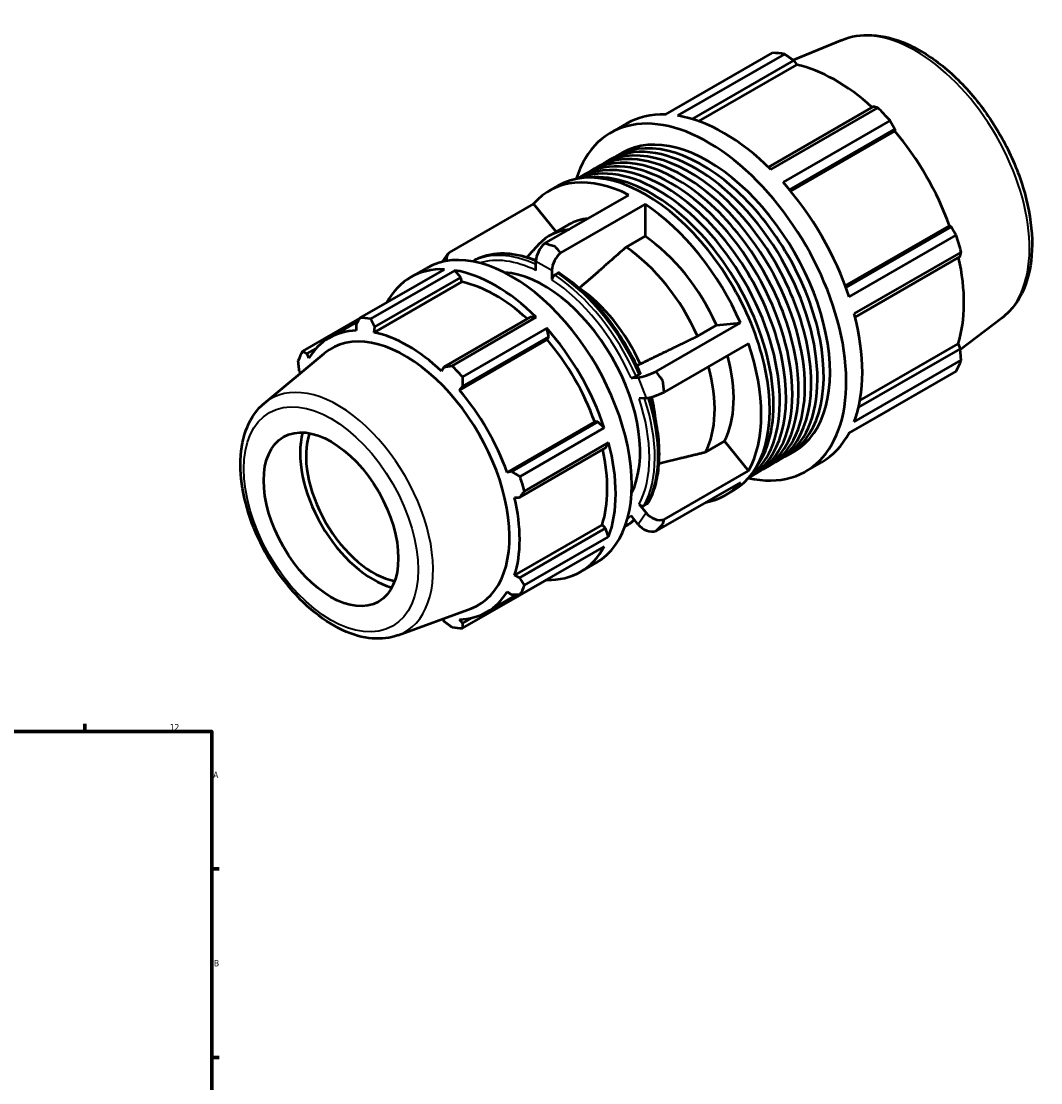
# Model space of a CAD drawing. Header units: millimetres. Extents: x -309 to 1148, y -58 to 854.
# Tile 9 of 9: x 746 to 1148, y 435 to 854. Entities that reach past the tile are written whole.
import ezdxf

# ---------------------------------------------------------------- set-up
doc = ezdxf.new("R2010")
doc.units = ezdxf.units.MM
for name, color, linetype, lineweight in [('Border (ISO)', 7, 'Continuous', 70), ('Visible (ISO)', 7, 'Continuous', 50), ('Visible Narrow (ISO)', 7, 'Continuous', 35)]:
    doc.layers.add(name, color=color, linetype=linetype, lineweight=lineweight)
doc.styles.add('Note Text (ISO)', font='tahoma.ttf')

# ---------------------------------------------------------------- blocks, each defined once
blk = doc.blocks.new('Borders Default Border')
at = {"layer": 'Border (ISO)'}
for p, q in [((770.92, 574), (770.92, 576.9)), ((821, 519.75), (823.9, 519.75)), ((821, 445.5), (823.9, 445.5))]:
    blk.add_line(p, q, dxfattribs=at)
at = {"layer": 'Border (ISO)', "flags": 128}
blk.add_lwpolyline([(20, 20), (20, 574), (821, 574), (821, 20), (20, 20)], dxfattribs=at)
at = {"layer": 'Border (ISO)', "color": 232, "true_color": 0xca0064, "char_height": 2.5, "attachment_point": 7, "style": 'Note Text (ISO)'}
for s, insert in [('12', (804.46, 574.4)), ('A', (821.59, 555.62)), ('B', (821.89, 481.38))]:
    blk.add_mtext(s, dxfattribs=dict(at, insert=insert))

msp = doc.modelspace()

# ---------------------------------------------------------------- linework, layer by layer
at = {"layer": 'Visible (ISO)'}
for p, q in [((1069.311, 846.475), (1050.188, 838.524)), ((999.814, 817.133), (1041.985, 841.418)), ((1046.739, 840.957), (1004.567, 816.672)), ((1010.421, 815.316), (1050.427, 838.354)), ((1050.427, 838.354), (1051.645, 836.689)), ((1013.031, 814.452), (1051.645, 836.689)), ((1081.862, 820.251), (1040.453, 796.405)), ((1041.439, 795.439), (1083.611, 819.724)), ((978.261, 809.913), (984.578, 813.55)), ((1088.364, 814.711), (1046.193, 790.426)), ((1048.754, 787.46), (1090.28, 811.373)), ((1049.207, 786.914), (1090.253, 810.551)), ((1090.28, 811.373), (1090.253, 810.551)), ((975.377, 797.767), (977.849, 799.191)), ((980.322, 800.615), (982.795, 802.039)), ((970.431, 794.919), (972.904, 796.343)), ((965.485, 792.071), (967.958, 793.495)), ((954.041, 787.08), (957.375, 789)), ((952.217, 766.236), (985.466, 785.383)), ((947.854, 781.935), (914.605, 762.788)), ((947.854, 781.935), (956.753, 770.871)), ((991.783, 781.745), (958.533, 762.598)), ((991.783, 781.745), (991.783, 769.121)), ((954.251, 769.43), (961.727, 773.735)), ((1070.738, 749.615), (1111.786, 773.254)), ((1112.508, 772.873), (1070.98, 748.959)), ((1111.786, 773.254), (1112.508, 772.873)), ((991.783, 769.121), (984.308, 764.817)), ((1072.265, 745.266), (1114.437, 769.551)), ((911.916, 759.05), (914.181, 762.283)), ((1116.406, 762.922), (1074.234, 738.637)), ((923.721, 759.234), (924.137, 759.474)), ((948.797, 755.662), (948.797, 759.349)), ((1074.582, 737.284), (1115.995, 761.132)), ((879.489, 736.977), (912.688, 756.095)), ((916.824, 755.694), (883.625, 736.576)), ((899.43, 752.978), (905.747, 756.615)), ((919.189, 752.943), (916.824, 755.694)), ((955.114, 755.711), (955.114, 752.024)), ((957.387, 754.563), (956.175, 753.864)), ((919.617, 751.13), (885.078, 731.24)), ((885.224, 733.384), (919.189, 752.943)), ((919.617, 751.13), (919.189, 752.943)), ((965.923, 748.689), (965.884, 748.667)), ((879.406, 736.829), (856.802, 723.812)), ((946.542, 737.192), (912.577, 717.633)), ((915.708, 718.101), (948.907, 737.219)), ((948.907, 737.219), (946.542, 737.192)), ((1132.436, 736.857), (1116.035, 724.364)), ((878.762, 735.664), (867.232, 729.024)), ((877.9, 734.094), (877.982, 731.928)), ((885.078, 731.24), (885.224, 733.384)), ((953.043, 732.856), (919.844, 713.738)), ((953.866, 729.466), (953.043, 732.856)), ((996.145, 715.833), (1029.394, 734.98)), ((1012.463, 729.808), (1019.938, 734.113)), ((1019.938, 734.113), (1029.394, 734.98)), ((953.21, 728.386), (918.671, 708.497)), ((919.902, 709.907), (953.866, 729.466)), ((953.21, 728.386), (953.866, 729.466)), ((858.559, 722.87), (862.151, 724.939)), ((1032.553, 726.836), (999.303, 707.689)), ((1115.995, 724.787), (1075.969, 701.738)), ((1076.52, 704.418), (1115.164, 726.671)), ((1115.164, 726.671), (1115.995, 724.787)), ((841.766, 703.363), (865.325, 722.961)), ((859.245, 721.055), (858.559, 722.87)), ((1074.234, 696.006), (1116.406, 720.291)), ((855.525, 716.149), (855.989, 715.194)), ((912.577, 717.633), (911.576, 715.981)), ((988.597, 718.074), (989.929, 718.841)), ((1114.437, 715.929), (1072.265, 691.644)), ((986.28, 713.273), (989.042, 713.526)), ((988.262, 713.968), (989.474, 714.666)), ((918.671, 708.497), (919.902, 709.907)), ((992.2, 705.382), (989.438, 705.129)), ((1072.175, 691.476), (1088.364, 700.798)), ((971.947, 695.933), (937.408, 676.043)), ((973.208, 695.966), (939.243, 676.407)), ((973.208, 695.966), (971.947, 695.933)), ((975.73, 693.562), (973.208, 695.966)), ((942.531, 674.444), (975.73, 693.562)), ((977.443, 687.793), (944.244, 668.675)), ((976.242, 685.75), (977.443, 687.793)), ((1015.622, 684.075), (1023.097, 688.38)), ((1023.097, 688.38), (1032.553, 676.623)), ((942.277, 666.191), (976.242, 685.75)), ((1048.105, 682.909), (1050.578, 684.333)), ((1038.213, 677.212), (1040.686, 678.636)), ((1043.159, 680.06), (1045.632, 681.484)), ((1055.112, 676.459), (1061.429, 680.096)), ((939.243, 676.407), (937.408, 676.043)), ((999.303, 657.475), (1032.553, 676.623)), ((1033.268, 674.364), (1035.741, 675.788)), ((1029.394, 672.116), (996.145, 652.969)), ((940.347, 666.147), (942.277, 666.191)), ((1023.207, 666.972), (1026.541, 668.891)), ((989.438, 663.521), (992.2, 660.087)), ((991.42, 662.986), (992.632, 663.685)), ((989.042, 655.581), (986.28, 659.015)), ((974.886, 655.4), (940.347, 635.51)), ((976.242, 654.125), (942.277, 634.566)), ((976.242, 654.125), (974.886, 655.4)), ((977.443, 650.699), (976.242, 654.125)), ((983.905, 654.724), (984.32, 654.964)), ((944.244, 631.581), (977.443, 650.699)), ((975.73, 646.903), (942.531, 627.785)), ((966.301, 636.855), (972.618, 640.493)), ((919.844, 614.62), (953.043, 633.738)), ((942.277, 634.566), (940.347, 635.51)), ((953.043, 633.738), (953.086, 633.863)), ((941.191, 627.807), (929.421, 621.03)), ((937.408, 628.999), (939.243, 627.845)), ((894.445, 611.885), (923.22, 622.424)), ((911.93, 618.289), (912.577, 617.331)), ((919.902, 616.621), (918.671, 618.126)), ((923.585, 618.742), (919.902, 616.621))]:
    msp.add_line(p, q, dxfattribs=at)
for centre, major_axis, ratio, start_param, end_param in [((1065.175, 771.108), (-38.425, 66.727), 0.5780931, 5.8451561, 5.9396837), ((1066.872, 772.085), (35.736, -62.056), 0.5780931, 2.0696433, 2.6635608), ((1016.686, 743.186), (-38.425, 66.727), 0.5780931, 2.6537488, 6.7710292), ((1023.003, 746.823), (-38.425, 66.727), 0.5780931, 5.9396837, 6.2831853), ((1023.003, 746.823), (38.425, -66.727), 0.5780931, 2.0126929, 2.7035635), ((1065.175, 771.108), (38.425, -66.727), 0.5780931, 1.9181653, 2.0126929), ((1011.741, 740.338), (-33.891, 58.853), 0.5780931, 3.1415927, 6.2831853), ((1014.214, 741.762), (-33.891, 58.853), 0.5780931, 3.1052433, 6.3195346), ((1016.686, 743.186), (-33.891, 58.853), 0.5780931, 3.1415926, 6.2831853), ((1066.872, 772.085), (35.736, -62.056), 0.5780931, 1.2672974, 1.8781627), ((1001.849, 734.642), (-33.891, 58.853), 0.5780931, 3.1415927, 6.2831853), ((1006.795, 737.49), (-33.891, 58.853), 0.5780931, 3.1415927, 6.2831853), ((1009.268, 738.914), (-33.891, 58.853), 0.5780931, 3.1052433, 6.3195346), ((999.376, 733.218), (-33.891, 58.853), 0.5780931, 3.127118, 6.29766), ((996.904, 731.794), (-33.891, 58.853), 0.5780931, 3.21079, 6.213988), ((1004.322, 736.066), (-33.891, 58.853), 0.5780931, 3.1052433, 6.3195346), ((991.958, 728.945), (-34.583, 60.054), 0.5780931, 3.1415926, 6.2831853), ((988.624, 727.026), (-34.583, 60.054), 0.5780931, 5.5642196, 6.4824196), ((994.431, 730.369), (-33.891, 58.853), 0.5780931, 3.3914939, 6.0332841), ((1023.003, 746.823), (38.425, -66.727), 0.5780931, 1.2272947, 1.9181653), ((988.624, 727.026), (34.583, -60.054), 0.5780931, 1.3754294, 2.2936294), ((988.624, 727.026), (-26.898, 46.709), 0.5780931, 6.0274744, 6.2831853), ((981.149, 722.721), (-26.898, 46.709), 0.5780931, 6.0274744, 6.4639537), ((939.182, 698.554), (33.435, -58.061), 0.5780931, 0, 3.1415927), ((953.153, 761.857), (-3.074, -5.338), 0.5780931, 4.141779, 5.4958534), ((988.624, 727.026), (26.898, -46.709), 0.5780931, 1.3938953, 2.2751635), ((1065.175, 771.108), (38.425, -66.727), 0.5780931, 1.1327672, 1.2272947), ((919.226, 758.747), (-5.044, 3.536), 0.7877574, 6.1473268, 6.8925874), ((959.47, 758.219), (3.074, 5.338), 0.5780931, 1.0001863, 2.3542608), ((981.149, 722.721), (26.898, -46.709), 0.5780931, 1.3938953, 2.2751635), ((1066.872, 772.085), (35.736, -62.056), 0.5780931, 0.4818993, 1.0759774), ((932.866, 694.917), (-33.435, 58.061), 0.5780931, 5.9396837, 6.6266869), ((932.866, 694.917), (-33.435, 58.061), 0.5780931, 5.1542856, 5.8451561), ((951.956, 705.91), (-26.748, 46.449), 0.5780931, 3.5027793, 5.9219986), ((932.866, 694.917), (-31.095, 53.997), 0.5780931, 5.211236, 5.8051535), ((962.764, 712.134), (23.529, -40.859), 0.5780931, 1.405806, 2.2632528), ((899.667, 675.798), (-33.435, 58.061), 0.5780931, 5.8451561, 5.9396837), ((1023.003, 746.823), (38.425, -66.727), 0.5780931, 0.4418966, 1.1327672), ((932.866, 694.917), (-33.435, 58.061), 0.5780931, 4.3688874, 5.059758), ((898.327, 675.027), (-31.095, 53.997), 0.5780931, 5.9796864, 6.5905516), ((897.18, 674.367), (-29.092, 50.519), 0.5780931, 3.041858, 6.3829199), ((898.327, 675.027), (-31.095, 53.997), 0.5780931, 5.1942882, 5.8051535), ((932.866, 694.917), (-31.095, 53.997), 0.5780931, 4.4088901, 5.0197553), ((988.624, 727.026), (34.583, -60.054), 0.5780931, 0.3282319, 1.2464319), ((899.667, 675.798), (-33.435, 58.061), 0.5780931, 0.347369, 0.4418966), ((988.624, 727.026), (26.898, -46.709), 0.5780931, 0.3466978, 1.1485994), ((1065.175, 771.108), (38.425, -66.727), 0.5780931, 0.347369, 0.4418966), ((899.667, 675.798), (33.435, -58.061), 0.5780931, 1.9181653, 2.0126929), ((993.398, 716.034), (-5.743, -2.227), 0.2096643, 0.6325883, 1.9866628), ((981.149, 722.721), (26.898, -46.709), 0.5780931, 0.3466978, 1.1485994), ((898.327, 675.027), (-31.095, 53.997), 0.5780931, 4.4088901, 5.0197553), ((996.556, 707.89), (5.743, 2.227), 0.2096643, 3.774181, 5.1282555), ((962.764, 712.134), (23.529, -40.859), 0.5780931, 0.8697743, 1.10258), ((884.68, 667.168), (-20.367, 35.368), 0.5780931, 0.5272178, 2.6143748), ((884.68, 667.168), (-18.714, 32.497), 0.5780931, 0.4596229, 2.6819698), ((1023.003, 746.823), (38.425, -66.727), 0.5780931, 0, 0.347369), ((932.866, 694.917), (-33.435, 58.061), 0.5780931, 3.5834892, 4.2743598), ((932.866, 694.917), (-31.095, 53.997), 0.5780931, 3.6234919, 4.2175701), ((899.667, 675.798), (33.435, -58.061), 0.5780931, 1.1327672, 1.2272947), ((988.624, 727.026), (34.583, -60.054), 0.5780931, 6.083951, 6.4824196), ((898.327, 675.027), (-31.095, 53.997), 0.5780931, 3.6234919, 4.2343571), ((996.556, 662.595), (-5.044, 3.536), 0.7877574, 1.218216, 2.5722905), ((993.398, 658.089), (5.044, -3.536), 0.7877574, 4.3598087, 5.7138831), ((932.866, 694.917), (33.435, -58.061), 0.5780931, 5.9396837, 6.6305543), ((898.327, 675.027), (31.095, -53.997), 0.5780931, 5.9796864, 6.5905516), ((899.667, 675.798), (33.435, -58.061), 0.5780931, 0.347369, 0.4418966), ((899.667, 675.798), (33.435, -58.061), 0.5780931, 5.8451561, 5.9396837)]:
    msp.add_ellipse(centre, major_axis=major_axis, ratio=ratio, start_param=start_param, end_param=end_param, dxfattribs=at)
msp.add_ellipse((868.012, 657.57), major_axis=(18.714, -32.497), ratio=0.5780931, dxfattribs=at)
for points, knots in [([(1069.311, 846.475), (1072.973, 847.998), (1077.028, 848.627), (1085.78, 848.172), (1090.507, 846.937), (1100.21, 842.647), (1105.188, 839.476), (1114.721, 831.577), (1119.272, 826.842), (1127.488, 816.33), (1131.156, 810.56), (1137.275, 798.54), (1139.727, 792.292), (1143.173, 779.885), (1144.161, 773.729), (1144.503, 762.076), (1143.852, 756.579), (1140.835, 746.943), (1138.505, 742.758), (1134.449, 738.52), (1133.472, 737.646), (1132.436, 736.857)], [5.5742533, 5.5742533, 5.5742533, 5.5742533, 5.857764, 5.857764, 6.1680699, 6.1680699, 6.4983319, 6.4983319, 6.8299258, 6.8299258, 7.1596233, 7.1596233, 7.4888896, 7.4888896, 7.8195239, 7.8195239, 8.1515774, 8.1515774, 8.4736785, 8.4736785, 8.566781, 8.566781, 8.566781, 8.566781]), ([(924.137, 759.474), (925.635, 760.336), (927.24, 761.015), (930.614, 761.987), (932.384, 762.28), (936.045, 762.484), (937.935, 762.394), (941.796, 761.842), (943.768, 761.379), (946.77, 760.413), (947.785, 760.043), (948.804, 759.628)], [5.49972085, 5.49972085, 5.49972085, 5.49972085, 5.64148728, 5.64148728, 5.78325371, 5.78325371, 5.92502013, 5.92502013, 6.06678656, 6.06678656, 6.13859567, 6.13859567, 6.13859567, 6.13859567]), ([(956.175, 753.864), (956.044, 753.789), (955.89, 753.665), (955.648, 753.41), (955.518, 753.234), (955.333, 752.912), (955.245, 752.711), (955.145, 752.372), (955.114, 752.176), (955.114, 752.024)], [0, 0, 0, 0, 0.05548655, 0.05548655, 0.11105119, 0.11105119, 0.16671296, 0.16671296, 0.22245951, 0.22245951, 0.22245951, 0.22245951]), ([(958.161, 754.619), (958.153, 754.625), (958.145, 754.63), (958.044, 754.688), (957.914, 754.714), (957.672, 754.691), (957.518, 754.638), (957.387, 754.563)], [-0.11599969, -0.11599969, -0.11599969, -0.11599969, -0.11105119, -0.11105119, -0.05548655, -0.05548655, 0, 0, 0, 0]), ([(958.161, 754.619), (960.703, 752.936), (963.22, 751.003), (968.13, 746.7), (970.523, 744.33), (975.113, 739.229), (977.31, 736.497), (981.441, 730.757), (983.375, 727.748), (986.919, 721.549), (988.529, 718.359), (989.952, 715.126)], [0.07473148, 0.07473148, 0.07473148, 0.07473148, 0.25424122, 0.25424122, 0.43375097, 0.43375097, 0.61326071, 0.61326071, 0.79277046, 0.79277046, 0.97228021, 0.97228021, 0.97228021, 0.97228021]), ([(986.28, 713.273), (986.394, 713.283), (986.558, 713.313), (986.869, 713.39), (987.07, 713.451), (987.416, 713.572), (987.622, 713.654), (987.951, 713.802), (988.131, 713.893), (988.262, 713.968)], [-0.22245951, -0.22245951, -0.22245951, -0.22245951, -0.16671296, -0.16671296, -0.11105119, -0.11105119, -0.05548655, -0.05548655, 0, 0, 0, 0]), ([(989.474, 714.666), (989.605, 714.741), (989.732, 714.827), (989.887, 714.959), (989.942, 715.027), (989.959, 715.092), (989.958, 715.11), (989.95, 715.126)], [0, 0, 0, 0, 0.05548655, 0.05548655, 0.11105119, 0.11105119, 0.13405353, 0.13405353, 0.13405353, 0.13405353]), ([(894.445, 611.885), (891.3, 610.733), (887.863, 610.33), (880.457, 610.927), (876.463, 612.077), (868.292, 615.891), (864.116, 618.661), (856.164, 625.476), (852.392, 629.527), (845.627, 638.462), (842.631, 643.339), (837.681, 653.46), (835.727, 658.702), (833.057, 669.087), (832.348, 674.229), (832.326, 683.938), (833.017, 688.51), (835.866, 696.435), (837.975, 699.843), (841.091, 702.783), (841.424, 703.078), (841.766, 703.363)], [2.4578628, 2.4578628, 2.4578628, 2.4578628, 2.7369593, 2.7369593, 3.0475228, 3.0475228, 3.3801687, 3.3801687, 3.7139495, 3.7139495, 4.0455343, 4.0455343, 4.3767818, 4.3767818, 4.7098177, 4.7098177, 5.0440324, 5.0440324, 5.3629601, 5.3629601, 5.3999862, 5.3999862, 5.3999862, 5.3999862]), ([(993.561, 705.608), (994.456, 702.797), (995.198, 699.993), (996.453, 694.01), (996.908, 690.846), (997.364, 684.714), (997.364, 681.748), (996.902, 676.103), (996.44, 673.425), (995.058, 668.44), (994.138, 666.133), (992.995, 664.052)], [1.14717798, 1.14717798, 1.14717798, 1.14717798, 1.30168446, 1.30168446, 1.48128295, 1.48128295, 1.66088144, 1.66088144, 1.84047994, 1.84047994, 2.02007843, 2.02007843, 2.02007843, 2.02007843]), ([(989.438, 663.521), (989.552, 663.38), (989.717, 663.231), (990.027, 663.027), (990.228, 662.936), (990.574, 662.843), (990.78, 662.824), (991.109, 662.856), (991.29, 662.911), (991.42, 662.986)], [-0.22245951, -0.22245951, -0.22245951, -0.22245951, -0.16671296, -0.16671296, -0.11105119, -0.11105119, -0.05548655, -0.05548655, 0, 0, 0, 0]), ([(992.632, 663.685), (992.763, 663.76), (992.891, 663.882), (992.977, 664.02), (992.986, 664.036), (992.995, 664.052)], [0, 0, 0, 0, 0.055486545, 0.055486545, 0.062186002, 0.062186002, 0.062186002, 0.062186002]), ([(987.639, 657.325), (987.31, 657.04), (986.974, 656.766), (986.261, 656.221), (985.884, 655.952), (985.114, 655.438), (984.721, 655.194), (984.32, 654.964)], [2.24698669, 2.24698669, 2.24698669, 2.24698669, 2.2823166, 2.2823166, 2.3202224, 2.3202224, 2.3581282, 2.3581282, 2.3581282, 2.3581282])]:
    msp.add_open_spline(points, degree=3, knots=knots, dxfattribs=at)
for points, weights in [([(1050.427, 838.354), (1048.63, 839.635), (1046.739, 840.957)], [1.00180661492, 1.00131168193, 1]), ([(1083.611, 819.724), (1082.728, 819.999), (1081.862, 820.251)], [1, 1.00131168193, 1.00180661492]), ([(1090.28, 811.373), (1089.351, 813.013), (1088.364, 814.711)], [1.00180661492, 1.00131168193, 1]), ([(1114.437, 769.551), (1113.462, 771.251), (1112.508, 772.873)], [1, 1.00131168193, 1.00180661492]), ([(949.835, 765.873), (947.53, 763.325), (945.318, 760.878)], [1, 1.00068335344, 1.00095277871]), ([(984.308, 764.817), (974.496, 756.212), (965.923, 748.689)], [1, 1.00225629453, 1]), ([(1115.995, 761.132), (1116.205, 762.014), (1116.406, 762.922)], [1.00180661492, 1.00131168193, 1]), ([(877.9, 734.094), (878.671, 735.502), (879.489, 736.977)], [1.00213210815, 1.00147433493, 1]), ([(883.625, 736.576), (884.433, 734.943), (885.224, 733.384)], [1, 1.00147433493, 1.00213210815]), ([(989.929, 718.841), (1000.439, 723.955), (1012.463, 729.808)], [1, 1.00225629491, 1]), ([(1116.406, 720.291), (1116.205, 722.59), (1115.995, 724.787)], [1, 1.00131168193, 1.00180661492]), ([(855.525, 716.149), (855.304, 718.039), (855.089, 720.016)], [1.00213210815, 1.00147433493, 1]), ([(856.802, 723.812), (857.691, 723.327), (858.559, 722.87)], [1, 1.00147433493, 1.00213210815]), ([(912.577, 717.633), (914.103, 717.857), (915.708, 718.101)], [1.00213210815, 1.00147433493, 1]), ([(919.844, 713.738), (919.866, 711.779), (919.902, 709.907)], [1, 1.00147433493, 1.00213210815]), ([(1088.364, 700.798), (1088.414, 700.885), (1088.464, 700.972)], [1, 1.00006611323, 1.0001301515]), ([(997.186, 679.635), (1005.903, 681.733), (1015.622, 684.075)], [1.0007004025, 1.00182281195, 1]), ([(939.243, 676.407), (940.846, 675.441), (942.531, 674.444)], [1.00213210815, 1.00147433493, 1]), ([(944.244, 668.675), (943.233, 667.404), (942.277, 666.191)], [1, 1.00147433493, 1.00213210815]), ([(942.277, 634.566), (943.233, 633.1), (944.244, 631.581)], [1.00213210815, 1.00147433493, 1]), ([(942.531, 627.785), (940.846, 627.811), (939.243, 627.845)], [1, 1.00147433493, 1.00213210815]), ([(915.708, 615.021), (914.103, 616.195), (912.577, 617.331)], [1, 1.00147433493, 1.00213210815]), ([(919.902, 616.621), (919.866, 615.636), (919.844, 614.62)], [1.00213210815, 1.00147433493, 1])]:
    msp.add_rational_spline(points, weights, degree=2, dxfattribs=at)
for points in [[(956.312, 765.074), (955.008, 765.48), (953.624, 765.874), (952.217, 766.236)], [(958.533, 762.598), (957.765, 763.49), (957.017, 764.323), (956.312, 765.074)], [(998.749, 712.308), (997.943, 713.437), (997.067, 714.622), (996.145, 715.833)], [(999.303, 707.689), (999.14, 709.277), (998.953, 710.832), (998.749, 712.308)], [(998.749, 655.652), (998.953, 656.199), (999.14, 656.809), (999.303, 657.475)], [(996.145, 652.969), (997.067, 653.852), (997.943, 654.758), (998.749, 655.652)]]:
    msp.add_open_spline(points, degree=3, dxfattribs=at)
at = {"layer": 'Visible Narrow (ISO)'}
for p, q in [((948.797, 759.349), (955.114, 755.711)), ((989.042, 713.526), (992.2, 705.382)), ((992.2, 660.087), (989.042, 655.581))]:
    msp.add_line(p, q, dxfattribs=at)
for centre, major_axis, start_param, end_param in [((1098.508, 790.304), (-31.65, 54.962), 3.2161251, 6.2086528), ((953.016, 706.521), (-30.092, 52.255), 5.5988327, 6.2560566), ((954.229, 707.219), (-30.092, 52.255), 5.6274468, 6.2831853), ((951.956, 705.91), (-29.343, 50.955), 5.5757578, 6.1556305), ((953.016, 706.521), (-30.092, 52.255), 4.5266653, 5.4255789), ((954.229, 707.219), (30.092, -52.255), 1.3850726, 2.2839862), ((951.956, 705.91), (29.343, -50.955), 1.3869676, 2.2820912), ((870.751, 659.147), (26.471, -45.967), 6.1834507, 9.5245126), ((951.956, 705.91), (29.343, -50.955), 0.3397701, 1.2348937), ((953.016, 706.521), (30.092, -52.255), 0.3378751, 1.2277387), ((954.229, 707.219), (30.092, -52.255), 0.3378751, 1.2180297), ((953.016, 706.521), (30.092, -52.255), 0.0271287, 0.1555506), ((954.229, 707.219), (30.092, -52.255), 0, 0.1164899), ((951.956, 705.91), (29.343, -50.955), 0.1275548, 0.1876961)]:
    msp.add_ellipse(centre, major_axis=major_axis, ratio=0.5780931, start_param=start_param, end_param=end_param, dxfattribs=at)
msp.add_ellipse((868.012, 657.57), major_axis=(24.247, -42.106), ratio=0.5780931, dxfattribs=at)

# ---------------------------------------------------------------- block references
msp.add_blockref('Borders Default Border', (0, 0))

doc.saveas('drawing.dxf')
